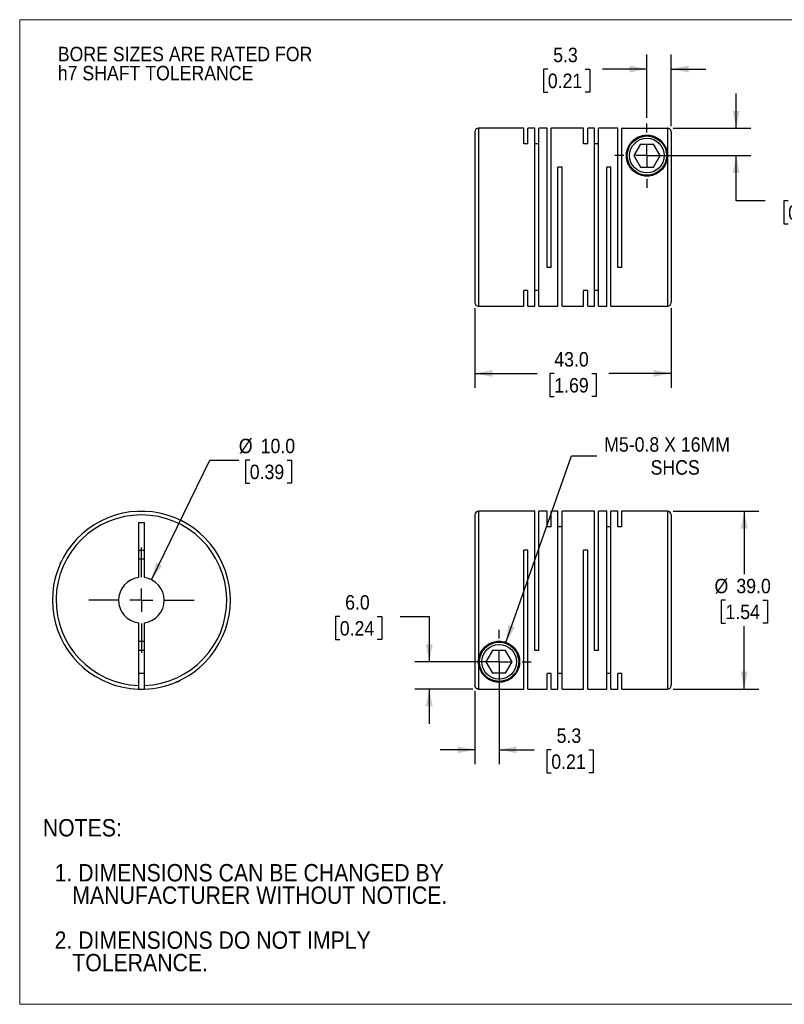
# Model space of a CAD drawing. Header units: millimetres. Extents: x 0 to 279, y 0 to 216.
# Tile 1 of 2: x 0 to 168, y 0 to 216. Entities that reach past the tile are written whole.
import ezdxf

# ---------------------------------------------------------------- set-up
doc = ezdxf.new("R2010")
doc.units = ezdxf.units.MM
doc.linetypes.add('SLD-Solid', pattern=[0])
doc.layers.add('SLD-0', color=7, linetype='SLD-Solid', lineweight=25)
doc.layers.add('TEXT', color=140, linetype='SLD-Solid', lineweight=25)
doc.styles.add('SLDTEXTSTYLE0', font='GOTHIC.TTF', dxfattribs={"width": 0.913})
doc.dimstyles.new('SLDDIMSTYLE0', dxfattribs={"dimtxt": 3.175, "dimasz": 3.81, "dimexe": 0, "dimexo": 0.0625, "dimgap": 0.79375, "dimtad": 0, "dimtih": 1, "dimtoh": 1, "dimdec": 1, "dimrnd": 1e-09, "dimzin": 4, "dimdsep": 46, "dimtxsty": 'SLDTEXTSTYLE0', "dimsah": 1, "dimcen": 0, "dimadec": 0, "dimazin": 1, "dimtfac": 1, "dimtdec": 1, "dimtofl": 0, "dimtmove": 0, "dimatfit": 3, "dimfxl": 0, "dimfrac": 2, "dimtolj": 1, "dimtzin": 12, "dimarcsym": 0})
doc.dimstyles.new('SLDDIMSTYLE1', dxfattribs={"dimtxt": 3.175, "dimasz": 3.81, "dimexe": 0, "dimexo": 0.0625, "dimgap": 0.79375, "dimtad": 0, "dimtih": 1, "dimtoh": 1, "dimdec": 1, "dimrnd": 1e-09, "dimzin": 12, "dimdsep": 46, "dimtxsty": 'SLDTEXTSTYLE0', "dimsah": 1, "dimcen": 0.09, "dimadec": 0, "dimazin": 3, "dimtfac": 1, "dimtdec": 1, "dimtmove": 0, "dimatfit": 0, "dimfxl": 0, "dimfrac": 2, "dimtolj": 1, "dimtzin": 12, "dimarcsym": 0})
doc.dimstyles.new('SLDDIMSTYLE2', dxfattribs={"dimtxt": 3.175, "dimasz": 3.81, "dimexe": 0, "dimexo": 0.0625, "dimgap": 0.79375, "dimtad": 0, "dimtih": 1, "dimtoh": 1, "dimdec": 1, "dimrnd": 1e-09, "dimzin": 4, "dimdsep": 46, "dimtxsty": 'SLDTEXTSTYLE0', "dimsah": 1, "dimcen": 0.09, "dimadec": 0, "dimazin": 1, "dimtfac": 1, "dimtdec": 1, "dimtmove": 0, "dimatfit": 0, "dimfxl": 0, "dimfrac": 2, "dimtolj": 1, "dimtzin": 12, "dimarcsym": 0})
doc.dimstyles.new('SLDDIMSTYLE3', dxfattribs={"dimtxt": 3.175, "dimasz": 3.81, "dimexe": 0, "dimexo": 0.0625, "dimgap": 0.79375, "dimtad": 0, "dimtih": 1, "dimtoh": 1, "dimdec": 1, "dimrnd": 1e-09, "dimzin": 4, "dimdsep": 46, "dimtxsty": 'SLDTEXTSTYLE0', "dimsah": 1, "dimcen": 0.09, "dimadec": 0, "dimazin": 1, "dimtfac": 1, "dimtdec": 1, "dimtofl": 0, "dimtmove": 0, "dimatfit": 3, "dimfxl": 0, "dimfrac": 2, "dimtolj": 1, "dimtzin": 12, "dimarcsym": 0})
doc.dimstyles.new('SLDDIMSTYLE4', dxfattribs={"dimtxt": 3.175, "dimasz": 3.81, "dimexe": 0, "dimexo": 0.0625, "dimgap": 0.79375, "dimtad": 0, "dimtih": 1, "dimtoh": 1, "dimdec": 1, "dimrnd": 1e-09, "dimzin": 12, "dimdsep": 46, "dimtxsty": 'SLDTEXTSTYLE0', "dimsah": 1, "dimcen": 0, "dimadec": 0, "dimazin": 3, "dimtfac": 1, "dimtdec": 1, "dimtofl": 0, "dimtmove": 0, "dimatfit": 3, "dimfxl": 0, "dimfrac": 2, "dimtolj": 1, "dimtzin": 12, "dimarcsym": 0})

# ---------------------------------------------------------------- blocks, each defined once
blk = doc.blocks.new('Block2')
at = {"color": 7, "linetype": 'SLD-Solid', "lineweight": 18}
for p, q in [((279.4, 215.9), (0, 215.9)), ((0, 0), (0, 215.9)), ((279.4, 0), (0, 0))]:
    blk.add_line(p, q, dxfattribs=at)
blk = doc.blocks.new('SW_NOTE_0_2')
at = {"layer": 'SLD-0', "color": 0, "char_height": 3.175, "attachment_point": 1, "style": 'SLDTEXTSTYLE0'}
for s, insert in [('BORE SIZES ARE RATED FOR ', (0, 4.06)), ('h7 SHAFT TOLERANCE', (0, -0.12))]:
    blk.add_mtext(s, dxfattribs=dict(at, insert=insert))
blk = doc.blocks.new('SW_NOTE_0_3')
at = {"layer": 'TEXT', "color": 0, "char_height": 3.81, "attachment_point": 1, "style": 'SLDTEXTSTYLE0'}
for s, insert in [('NOTES:', (0, 4.87)), ('  1. DIMENSIONS CAN BE CHANGED BY     ', (0, -4.99)), ('     MANUFACTURER WITHOUT NOTICE.', (0, -9.91)), ('  2. DIMENSIONS DO NOT IMPLY ', (0, -19.77)), ('     TOLERANCE.', (0, -24.69))]:
    blk.add_mtext(s, dxfattribs=dict(at, insert=insert))
blk = doc.blocks.new('_D')
at = {"layer": 'SLD-0'}
for p, q in [((28.86, 93.11), (41.67, 119.32)), ((41.67, 119.32), (48.02, 119.32)), ((50.42, 119.32), (49.45, 119.32)), ((49.45, 119.32), (49.45, 114.28)), ((58.63, 119.32), (59.6, 119.32)), ((59.6, 119.32), (59.6, 114.28)), ((49.45, 114.28), (50.42, 114.28)), ((59.6, 114.28), (58.63, 114.28))]:
    blk.add_line(p, q, dxfattribs=at)
blk.add_solid([(28.86, 93.11), (31.22, 96.2), (29.85, 96.86)], dxfattribs=at)
at = {"layer": 'SLD-0', "char_height": 3.175, "attachment_point": 1, "style": 'SLDTEXTSTYLE0'}
for s, insert in [('%%c', (48.02, 124.02)), ('10.0', (52.81, 124.02)), ('0.39', (50.42, 118.33))]:
    blk.add_mtext(s, dxfattribs=dict(at, insert=insert))
blk = doc.blocks.new('SW_CENTERMARKSYMBOL_0')
at = {"layer": 'SLD-0', "color": 0}
for p, q in [((0, 5.08), (0, 11.54)), ((0, 0), (0, 2.54)), ((-5.08, 0), (-11.54, 0)), ((0, 0), (-2.54, 0)), ((0, 0), (0, -2.54)), ((0, 0), (2.54, 0)), ((5.08, 0), (11.54, 0)), ((0, -5.08), (0, -11.54))]:
    blk.add_line(p, q, dxfattribs=at)
blk = doc.blocks.new('_D_1')
at = {"layer": 'SLD-0'}
for p, q in [((105.06, 73.84), (105.06, 52.65)), ((99.76, 68.66), (99.76, 52.65)), ((99.76, 55.82), (92.14, 55.82)), ((105.06, 55.82), (112.75, 55.82)), ((116.5, 55.8), (115.53, 55.8)), ((115.53, 55.8), (115.53, 50.76)), ((124.71, 55.8), (125.68, 55.8)), ((125.68, 55.8), (125.68, 50.76)), ((115.53, 50.76), (116.5, 50.76)), ((125.68, 50.76), (124.71, 50.76))]:
    blk.add_line(p, q, dxfattribs=at)
for points in [[(99.76, 55.82), (95.95, 56.58), (95.95, 55.06)], [(105.06, 55.82), (108.87, 55.06), (108.87, 56.58)]]:
    blk.add_solid(points, dxfattribs=at)
at = {"layer": 'SLD-0', "char_height": 3.175, "attachment_point": 1, "style": 'SLDTEXTSTYLE0'}
for s, insert in [('5.3', (117.67, 60.5)), ('0.21', (116.5, 54.81))]:
    blk.add_mtext(s, dxfattribs=dict(at, insert=insert))
blk = doc.blocks.new('_D_2')
at = {"layer": 'SLD-0'}
for p, q in [((70.15, 85.02), (69.18, 85.02)), ((69.18, 85.02), (69.18, 79.98)), ((78.36, 85.02), (79.33, 85.02)), ((79.33, 85.02), (79.33, 79.98)), ((83.4, 85.04), (89.75, 85.04)), ((89.75, 85.04), (89.75, 75.11)), ((69.18, 79.98), (70.15, 79.98)), ((79.33, 79.98), (78.36, 79.98)), ((103.79, 75.11), (86.57, 75.11)), ((99.29, 69.13), (86.57, 69.13)), ((89.75, 69.13), (89.75, 61.51))]:
    blk.add_line(p, q, dxfattribs=at)
for points in [[(89.75, 75.11), (90.51, 78.92), (88.99, 78.92)], [(89.75, 69.13), (88.99, 65.32), (90.51, 65.32)]]:
    blk.add_solid(points, dxfattribs=at)
at = {"layer": 'SLD-0', "char_height": 3.175, "attachment_point": 1, "style": 'SLDTEXTSTYLE0'}
for s, insert in [('6.0', (71.32, 89.72)), ('0.24', (70.15, 84.03))]:
    blk.add_mtext(s, dxfattribs=dict(at, insert=insert))
blk = doc.blocks.new('_D_3')
at = {"layer": 'SLD-0'}
for p, q in [((143.23, 108.11), (161.95, 108.11)), ((158.78, 108.11), (158.78, 94.3)), ((154.67, 88.61), (153.7, 88.61)), ((153.7, 88.61), (153.7, 83.57)), ((162.88, 88.61), (163.85, 88.61)), ((163.85, 88.61), (163.85, 83.57)), ((153.7, 83.57), (154.67, 83.57)), ((158.78, 69.11), (158.78, 82.93)), ((163.85, 83.57), (162.88, 83.57)), ((143.23, 69.11), (161.95, 69.11))]:
    blk.add_line(p, q, dxfattribs=at)
for points in [[(158.78, 108.11), (158.01, 104.3), (159.54, 104.3)], [(158.78, 69.11), (159.54, 72.92), (158.01, 72.92)]]:
    blk.add_solid(points, dxfattribs=at)
at = {"layer": 'SLD-0', "char_height": 3.175, "attachment_point": 1, "style": 'SLDTEXTSTYLE0'}
for s, insert in [('%%c', (152.28, 93.31)), ('39.0', (157.06, 93.31)), ('1.54', (154.67, 87.63))]:
    blk.add_mtext(s, dxfattribs=dict(at, insert=insert))
blk = doc.blocks.new('_D_4')
at = {"layer": 'SLD-0'}
for p, q in [((106.55, 79.36), (120.94, 120.3)), ((120.94, 120.3), (126.5, 120.3))]:
    blk.add_line(p, q, dxfattribs=at)
blk.add_solid([(106.55, 79.36), (108.54, 82.7), (107.1, 83.21)], dxfattribs=at)
at = {"layer": 'SLD-0', "char_height": 3.175, "attachment_point": 1, "style": 'SLDTEXTSTYLE0'}
for s, insert in [('M5-0.8 X 16MM', (128.09, 124.35)), ('SHCS', (138.26, 119.31))]:
    blk.add_mtext(s, dxfattribs=dict(at, insert=insert))
blk = doc.blocks.new('SW_CENTERMARKSYMBOL_1')
at = {"layer": 'SLD-0', "color": 0}
for p, q in [((0, 5.08), (0, 7.04)), ((0, 0), (0, 2.54)), ((-5.08, 0), (-7.04, 0)), ((0, 0), (-2.54, 0)), ((0, 0), (0, -2.54)), ((0, 0), (2.54, 0)), ((5.08, 0), (7.04, 0)), ((0, -5.08), (0, -7.04))]:
    blk.add_line(p, q, dxfattribs=at)
blk = doc.blocks.new('_D_6')
at = {"layer": 'SLD-0'}
for p, q in [((99.76, 152.63), (99.76, 135.16)), ((142.76, 152.63), (142.76, 135.16)), ((99.76, 138.34), (113.4, 138.34)), ((117.16, 138.32), (116.19, 138.32)), ((116.19, 138.32), (116.19, 133.27)), ((125.37, 138.32), (126.33, 138.32)), ((126.33, 138.32), (126.33, 133.27)), ((142.76, 138.34), (129.12, 138.34)), ((116.19, 133.27), (117.16, 133.27)), ((126.33, 133.27), (125.37, 133.27))]:
    blk.add_line(p, q, dxfattribs=at)
for points in [[(99.76, 138.34), (103.57, 137.58), (103.57, 139.1)], [(142.76, 138.34), (138.95, 139.1), (138.95, 137.58)]]:
    blk.add_solid(points, dxfattribs=at)
at = {"layer": 'SLD-0', "char_height": 3.175, "attachment_point": 1, "style": 'SLDTEXTSTYLE0'}
for s, insert in [('43.0', (117.16, 143.02)), ('1.69', (117.16, 137.33))]:
    blk.add_mtext(s, dxfattribs=dict(at, insert=insert))
blk = doc.blocks.new('_D_7')
at = {"layer": 'SLD-0'}
for p, q in [((137.46, 194.41), (137.46, 208.26)), ((142.76, 192.56), (142.76, 208.26)), ((115.74, 205.06), (114.77, 205.06)), ((114.77, 205.06), (114.77, 200.02)), ((123.95, 205.06), (124.92, 205.06)), ((124.92, 205.06), (124.92, 200.02)), ((137.46, 205.08), (127.7, 205.08)), ((142.76, 205.08), (150.38, 205.08)), ((114.77, 200.02), (115.74, 200.02)), ((124.92, 200.02), (123.95, 200.02))]:
    blk.add_line(p, q, dxfattribs=at)
for points in [[(137.46, 205.08), (133.65, 205.85), (133.65, 204.32)], [(142.76, 205.08), (146.57, 204.32), (146.57, 205.85)]]:
    blk.add_solid(points, dxfattribs=at)
at = {"layer": 'SLD-0', "char_height": 3.175, "attachment_point": 1, "style": 'SLDTEXTSTYLE0'}
for s, insert in [('5.3', (116.91, 209.76)), ('0.21', (115.74, 204.08))]:
    blk.add_mtext(s, dxfattribs=dict(at, insert=insert))
blk = doc.blocks.new('_D_8')
at = {"layer": 'SLD-0'}
for p, q in [((157.02, 192.09), (157.02, 199.71)), ((143.23, 192.09), (160.2, 192.09)), ((138.73, 186.1), (160.2, 186.1)), ((157.02, 176.21), (157.02, 186.1)), ((163.37, 176.21), (157.02, 176.21)), ((168.41, 176.18), (167.44, 176.18)), ((167.44, 176.18), (167.44, 171.14)), ((176.62, 176.18), (177.59, 176.18)), ((177.59, 176.18), (177.59, 171.14)), ((167.44, 171.14), (168.41, 171.14)), ((177.59, 171.14), (176.62, 171.14))]:
    blk.add_line(p, q, dxfattribs=at)
for points in [[(157.02, 192.09), (157.78, 195.9), (156.26, 195.9)], [(157.02, 186.1), (156.26, 182.29), (157.78, 182.29)]]:
    blk.add_solid(points, dxfattribs=at)
at = {"layer": 'SLD-0', "char_height": 3.175, "attachment_point": 1, "style": 'SLDTEXTSTYLE0'}
for s, insert in [('6.0', (169.58, 180.88)), ('0.24', (168.41, 175.2))]:
    blk.add_mtext(s, dxfattribs=dict(at, insert=insert))
blk = doc.blocks.new('SW_CENTERMARKSYMBOL_2')
at = {"layer": 'SLD-0', "color": 0}
for p, q in [((0, 5.08), (0, 7.04)), ((0, 0), (0, 2.54)), ((-5.08, 0), (-7.04, 0)), ((0, 0), (-2.54, 0)), ((0, 0), (0, -2.54)), ((0, 0), (2.54, 0)), ((5.08, 0), (7.04, 0)), ((0, -5.08), (0, -7.04))]:
    blk.add_line(p, q, dxfattribs=at)

msp = doc.modelspace()

# ---------------------------------------------------------------- linework, layer by layer
for p, q in [((99.76, 191.3), (99.76, 153.9)), ((110.46, 192.1), (100.56, 192.1)), ((100.56, 192.1), (100.56, 153.1)), ((110.46, 188.7), (110.46, 192.1)), ((112.86, 192.1), (111.38, 192.1)), ((111.38, 188.7), (111.38, 192.1)), ((112.86, 153.1), (112.86, 192.1)), ((115.56, 192.1), (113.78, 192.1)), ((113.78, 153.1), (113.78, 192.1)), ((115.56, 161.6), (115.56, 192.1)), ((123.56, 192.1), (116.48, 192.1)), ((116.48, 161.6), (116.48, 192.1)), ((123.56, 188.7), (123.56, 192.1)), ((125.96, 192.1), (124.48, 192.1)), ((124.48, 188.7), (124.48, 192.1)), ((125.96, 153.1), (125.96, 192.1)), ((131.06, 192.1), (126.88, 192.1)), ((126.88, 153.1), (126.88, 192.1)), ((131.06, 161.6), (131.06, 192.1)), ((132.06, 192.1), (131.98, 192.1)), ((131.98, 161.6), (131.98, 192.1)), ((132.06, 192.09), (132.06, 192.1)), ((132.06, 192.09), (141.96, 192.09)), ((141.96, 192.09), (141.96, 186.1)), ((142.76, 191.29), (142.76, 153.9)), ((111.38, 188.7), (110.46, 188.7)), ((113.78, 188.7), (112.86, 188.7)), ((124.48, 188.7), (123.56, 188.7)), ((126.88, 188.7), (125.96, 188.7)), ((136.02, 188.6), (134.57, 186.1)), ((136.02, 188.6), (138.9, 188.6)), ((140.35, 186.1), (138.9, 188.6)), ((134.57, 186.1), (136.02, 183.6)), ((138.9, 183.6), (140.35, 186.1)), ((141.96, 186.1), (141.96, 153.1)), ((118.88, 183.6), (117.96, 183.6)), ((117.96, 153.1), (117.96, 183.6)), ((118.88, 153.1), (118.88, 183.6)), ((129.58, 183.6), (128.66, 183.6)), ((128.66, 153.1), (128.66, 183.6)), ((129.58, 153.1), (129.58, 183.6)), ((136.02, 183.6), (138.9, 183.6)), ((116.48, 161.6), (115.56, 161.6)), ((131.98, 161.6), (131.06, 161.6)), ((111.38, 156.5), (110.46, 156.5)), ((110.46, 153.1), (110.46, 156.5)), ((111.38, 153.1), (111.38, 156.5)), ((113.78, 156.5), (112.86, 156.5)), ((124.48, 156.5), (123.56, 156.5)), ((123.56, 153.1), (123.56, 156.5)), ((124.48, 153.1), (124.48, 156.5)), ((126.88, 156.5), (125.96, 156.5)), ((100.56, 153.1), (110.46, 153.1)), ((111.38, 153.1), (112.86, 153.1)), ((113.78, 153.1), (117.96, 153.1)), ((118.88, 153.1), (123.56, 153.1)), ((124.48, 153.1), (125.96, 153.1)), ((126.88, 153.1), (128.66, 153.1)), ((129.58, 153.1), (141.96, 153.1)), ((112.86, 108.11), (100.56, 108.11)), ((100.56, 108.11), (100.56, 75.11)), ((112.86, 77.61), (112.86, 108.11)), ((115.56, 108.11), (113.78, 108.11)), ((113.78, 77.61), (113.78, 108.11)), ((115.56, 104.72), (115.56, 108.11)), ((117.96, 108.11), (116.48, 108.11)), ((116.48, 104.72), (116.48, 108.11)), ((117.96, 69.11), (117.96, 108.11)), ((125.96, 108.11), (118.88, 108.11)), ((118.88, 69.11), (118.88, 108.11)), ((125.96, 77.61), (125.96, 108.11)), ((128.66, 108.11), (126.88, 108.11)), ((126.88, 77.61), (126.88, 108.11)), ((128.66, 69.11), (128.66, 108.11)), ((131.06, 108.11), (129.58, 108.11)), ((129.58, 69.11), (129.58, 108.11)), ((131.06, 104.72), (131.06, 108.11)), ((141.96, 108.11), (131.98, 108.11)), ((131.98, 104.72), (131.98, 108.11)), ((141.96, 108.11), (141.96, 69.11)), ((99.76, 107.31), (99.76, 69.93)), ((142.76, 107.31), (142.76, 69.91)), ((27.32, 105.61), (26.02, 105.61)), ((26.02, 105.61), (26.02, 93.57)), ((27.32, 93.57), (27.32, 105.61)), ((116.48, 104.72), (115.56, 104.72)), ((118.88, 104.72), (117.96, 104.72)), ((129.58, 104.72), (128.66, 104.72)), ((131.98, 104.72), (131.06, 104.72)), ((26.02, 99.61), (27.32, 99.61)), ((111.38, 99.61), (110.46, 99.61)), ((110.46, 69.13), (110.46, 99.61)), ((111.38, 69.11), (111.38, 99.61)), ((124.48, 99.61), (123.56, 99.61)), ((123.56, 69.11), (123.56, 99.61)), ((124.48, 69.11), (124.48, 99.61)), ((9.07, 97.02), (8.87, 96.81)), ((8.87, 96.81), (8.87, 96.58)), ((8.87, 96.81), (8.98, 96.81)), ((26.02, 83.66), (26.02, 69.93)), ((27.32, 69.93), (27.32, 83.66)), ((27.32, 77.61), (26.02, 77.61)), ((103.62, 77.61), (102.17, 75.11)), ((106.5, 77.61), (103.62, 77.61)), ((107.95, 75.11), (106.5, 77.61)), ((113.78, 77.61), (112.86, 77.61)), ((126.88, 77.61), (125.96, 77.61)), ((100.56, 75.11), (100.56, 69.13)), ((102.17, 75.11), (103.62, 72.61)), ((106.5, 72.61), (107.95, 75.11)), ((26.02, 72.61), (27.32, 72.61)), ((106.5, 72.61), (103.62, 72.61)), ((116.48, 72.51), (115.56, 72.51)), ((115.56, 69.11), (115.56, 72.51)), ((116.48, 69.11), (116.48, 72.51)), ((118.88, 72.51), (117.96, 72.51)), ((129.58, 72.51), (128.66, 72.51)), ((131.98, 72.51), (131.06, 72.51)), ((131.06, 69.11), (131.06, 72.51)), ((131.98, 69.11), (131.98, 72.51)), ((34.63, 70.81), (34.87, 70.81)), ((34.87, 70.81), (35.07, 71.02)), ((34.87, 70.81), (34.87, 70.92)), ((100.56, 69.13), (110.46, 69.13)), ((111.38, 69.11), (115.56, 69.11)), ((116.48, 69.11), (117.96, 69.11)), ((118.88, 69.11), (123.56, 69.11)), ((124.48, 69.11), (128.66, 69.11)), ((129.58, 69.11), (131.06, 69.11)), ((131.98, 69.11), (141.96, 69.11))]:
    msp.add_line(p, q)
for centre, radius in [((137.46, 186.1), 4.3), ((137.46, 186.1), 3.8), ((105.06, 75.11), 4.3), ((105.06, 75.11), 3.8)]:
    msp.add_circle(centre, radius)
for centre, radius, start, end in [((100.56, 191.3), 0.8, 90, 180), ((100.56, 153.9), 0.8, 180, 270), ((141.96, 153.9), 0.8, 270, 0), ((26.67, 88.61), 19.5, 316.1869, 268.0898), ((100.56, 107.31), 0.8, 90, 180), ((141.96, 107.31), 0.8, 360, 90), ((26.67, 88.61), 18.7, 271.992, 268.008), ((26.67, 88.61), 9, 85.8584, 94.1416), ((26.67, 88.61), 5, 97.4696, 262.5304), ((26.67, 88.61), 5, 277.4696, 82.5304), ((26.67, 88.61), 9, 265.8584, 274.1416), ((26.67, 88.61), 19.5, 271.9102, 316.1869), ((26.67, 88.61), 19.5, 268.0898, 271.9129), ((141.96, 69.91), 0.8, 270, 0)]:
    msp.add_arc(centre, radius, start, end)
for points, knots in [([(141.96, 186.1), (141.96, 186.63), (141.82, 187.39), (141.42, 188.27), (141.03, 188.87), (140.55, 189.4), (140.06, 189.79), (139.61, 190.06), (139.23, 190.25), (138.82, 190.4), (138.34, 190.52), (137.83, 190.6), (137.27, 190.61), (136.73, 190.55), (136.25, 190.44), (135.81, 190.3), (135.3, 190.06), (134.75, 189.72), (134.2, 189.23), (133.75, 188.68), (133.39, 188.06), (133.12, 187.37), (132.97, 186.63), (132.95, 185.83), (133.07, 185.01), (133.37, 184.15), (133.86, 183.34), (134.57, 182.6), (135.46, 182.02), (136.31, 181.73), (136.98, 181.62), (137.63, 181.58), (138.46, 181.67), (139.39, 182), (140.21, 182.5), (140.88, 183.13), (141.39, 183.85), (141.73, 184.59), (141.92, 185.36), (141.96, 185.85), (141.96, 186.1)], [0, 0, 0, 0, 0.06223, 0.09355, 0.124752, 0.155914, 0.187298, 0.204082, 0.21871, 0.235532, 0.250076, 0.26627, 0.281408, 0.296184, 0.312791, 0.327335, 0.344132, 0.375368, 0.406533, 0.437515, 0.468652, 0.499851, 0.532648, 0.562116, 0.59447, 0.624545, 0.65637, 0.686925, 0.718189, 0.749231, 0.762668, 0.776104, 0.804051, 0.831993, 0.859747, 0.887966, 0.915288, 0.943908, 0.970974, 1, 1, 1, 1]), ([(142.76, 191.29), (142.76, 191.32), (142.76, 191.38), (142.74, 191.46), (142.72, 191.55), (142.69, 191.62), (142.65, 191.7), (142.61, 191.76), (142.56, 191.82), (142.51, 191.88), (142.45, 191.93), (142.39, 191.97), (142.33, 192), (142.27, 192.03), (142.2, 192.05), (142.14, 192.07), (142.08, 192.08), (142.02, 192.09), (141.98, 192.09), (141.96, 192.09)], [0, 0, 0, 0, 0.071069, 0.140606, 0.208613, 0.275089, 0.340035, 0.403449, 0.465332, 0.525685, 0.584507, 0.641799, 0.69756, 0.751791, 0.804492, 0.855663, 0.905304, 0.953416, 1, 1, 1, 1]), ([(100.56, 75.11), (100.56, 74.86), (100.61, 74.34), (100.8, 73.62), (101.1, 72.94), (101.49, 72.35), (101.97, 71.81), (102.46, 71.42), (102.91, 71.15), (103.3, 70.97), (103.7, 70.82), (104.18, 70.69), (104.7, 70.62), (105.25, 70.61), (105.79, 70.66), (106.27, 70.77), (106.71, 70.92), (107.22, 71.15), (107.78, 71.5), (108.32, 71.98), (108.77, 72.53), (109.13, 73.15), (109.4, 73.84), (109.55, 74.58), (109.58, 75.39), (109.46, 76.21), (109.15, 77.06), (108.66, 77.88), (107.95, 78.61), (107.06, 79.19), (106.02, 79.56), (104.9, 79.66), (103.79, 79.48), (102.78, 79.04), (101.94, 78.41), (101.29, 77.63), (100.71, 76.52), (100.56, 75.65), (100.56, 75.11)], [0, 0, 0, 0, 0.029363, 0.062366, 0.093694, 0.124904, 0.156074, 0.187466, 0.204254, 0.218886, 0.235713, 0.250261, 0.266459, 0.2816, 0.29638, 0.312991, 0.327539, 0.34434, 0.375585, 0.406758, 0.437748, 0.468893, 0.5001, 0.532906, 0.562381, 0.594744, 0.624826, 0.65666, 0.687223, 0.718495, 0.749545, 0.780845, 0.812143, 0.843285, 0.87477, 0.905364, 0.937416, 1, 1, 1, 1]), ([(26.02, 69.93), (26.02, 69.9), (26.02, 69.85), (26.02, 69.77), (26.02, 69.69), (26.02, 69.59), (26.02, 69.48), (26.02, 69.36), (26.02, 69.26), (26.02, 69.18), (26.02, 69.13), (26.02, 69.13), (26.02, 69.13)], [0, 0, 0, 0, 0.062757, 0.124959, 0.187214, 0.250129, 0.374738, 0.499773, 0.62467, 0.749998, 0.874891, 1, 1, 1, 1]), ([(27.32, 69.13), (27.32, 69.13), (27.32, 69.13), (27.32, 69.14), (27.32, 69.17), (27.32, 69.2), (27.32, 69.24), (27.32, 69.3), (27.32, 69.37), (27.32, 69.48), (27.32, 69.62), (27.32, 69.77), (27.32, 69.87), (27.32, 69.93)], [0, 0, 0, 0, 0.073591, 0.144978, 0.215062, 0.284793, 0.355135, 0.42703, 0.501358, 0.623738, 0.75084, 0.875648, 1, 1, 1, 1]), ([(34.17, 70.62), (34.17, 70.62), (34.17, 70.62), (34.26, 70.65), (34.37, 70.7), (34.46, 70.74), (34.54, 70.77), (34.61, 70.8), (34.63, 70.81)], [0, 0, 0, 0, 0.132878, 0.499099, 0.630606, 0.767865, 0.911476, 1, 1, 1, 1]), ([(100.56, 69.13), (100.53, 69.13), (100.47, 69.13), (100.38, 69.14), (100.3, 69.17), (100.21, 69.2), (100.14, 69.24), (100.06, 69.3), (99.98, 69.37), (99.89, 69.48), (99.82, 69.62), (99.77, 69.77), (99.76, 69.87), (99.76, 69.93)], [0, 0, 0, 0, 0.073591, 0.144978, 0.215062, 0.284793, 0.355135, 0.42703, 0.501358, 0.623738, 0.75084, 0.875648, 1, 1, 1, 1])]:
    msp.add_open_spline(points, degree=3, knots=knots)

# ---------------------------------------------------------------- block references
at = {"color": 7, "linetype": 'Continuous'}
msp.add_blockref('Block2', (0, 0), dxfattribs=at)
at = {"layer": 'SLD-0'}
for name, p in [('SW_NOTE_0_2', (8.35, 205.9)), ('SW_CENTERMARKSYMBOL_2', (137.46, 186.1)), ('SW_CENTERMARKSYMBOL_0', (26.67, 88.61)), ('SW_CENTERMARKSYMBOL_1', (105.06, 75.11))]:
    msp.add_blockref(name, p, dxfattribs=at)
at = {"layer": 'TEXT'}
msp.add_blockref('SW_NOTE_0_3', (5.07, 35.75), dxfattribs=at)

# ---------------------------------------------------------------- dimensions: what is measured, and where the dimension line sits
at = {"layer": 'SLD-0'}
for base, p1, p2, dimstyle, picture, middle in [((137.46, 205.08), (142.76, 191.29), (137.46, 193.14), 'SLDDIMSTYLE1', '_D_7', (119.85, 205.08)), ((99.76, 138.34), (142.76, 153.9), (99.76, 153.9), 'SLDDIMSTYLE3', '_D_6', (121.26, 138.34)), ((105.06, 55.82), (99.76, 69.93), (105.06, 75.11), 'SLDDIMSTYLE1', '_D_1', (120.6, 55.82))]:
    dim = msp.add_linear_dim(base=base, p1=p1, p2=p2, dimstyle=dimstyle, dxfattribs=at)
    dim.commit()
    dim.dimension.update_dxf_attribs({"geometry": picture, "text_midpoint": middle, "dimtype": 160})
for base, p1, p2, picture, middle in [((157.02, 186.1), (141.96, 192.09), (137.46, 186.1), '_D_8', (157.02, 176.21)), ((89.75, 75.11), (100.56, 69.13), (105.06, 75.11), '_D_2', (89.75, 85.04))]:
    dim = msp.add_linear_dim(base=base, p1=p1, p2=p2, angle=90, dimstyle='SLDDIMSTYLE2', dxfattribs=at)
    dim.commit()
    dim.dimension.update_dxf_attribs({"geometry": picture, "text_midpoint": middle, "dimtype": 160})
dim = msp.add_diameter_dim_2p(p1=(24.47, 84.12), p2=(28.86, 93.11), dimstyle='SLDDIMSTYLE0', dxfattribs=at)
dim.commit()
dim.dimension.update_dxf_attribs({"geometry": '_D', "text_midpoint": (54.52, 119.32), "dimtype": 163})
dim = msp.add_diameter_dim_2p(p1=(103.57, 70.87), p2=(106.55, 79.36), text='M5-0.8 X 16MM\\PSHCS', dimstyle='SLDDIMSTYLE4', override={"dimpost": '<>'}, dxfattribs=at)
dim.commit()
dim.dimension.update_dxf_attribs({"geometry": '_D_4', "text_midpoint": (143.54, 120.3), "dimtype": 163})
dim = msp.add_linear_dim(base=(158.78, 69.11), p1=(141.96, 108.11), p2=(141.96, 69.11), angle=90, text='%%c<>', dimstyle='SLDDIMSTYLE3', dxfattribs=at)
dim.commit()
dim.dimension.update_dxf_attribs({"geometry": '_D_3', "text_midpoint": (158.78, 88.61), "dimtype": 160})

doc.saveas('drawing.dxf')
